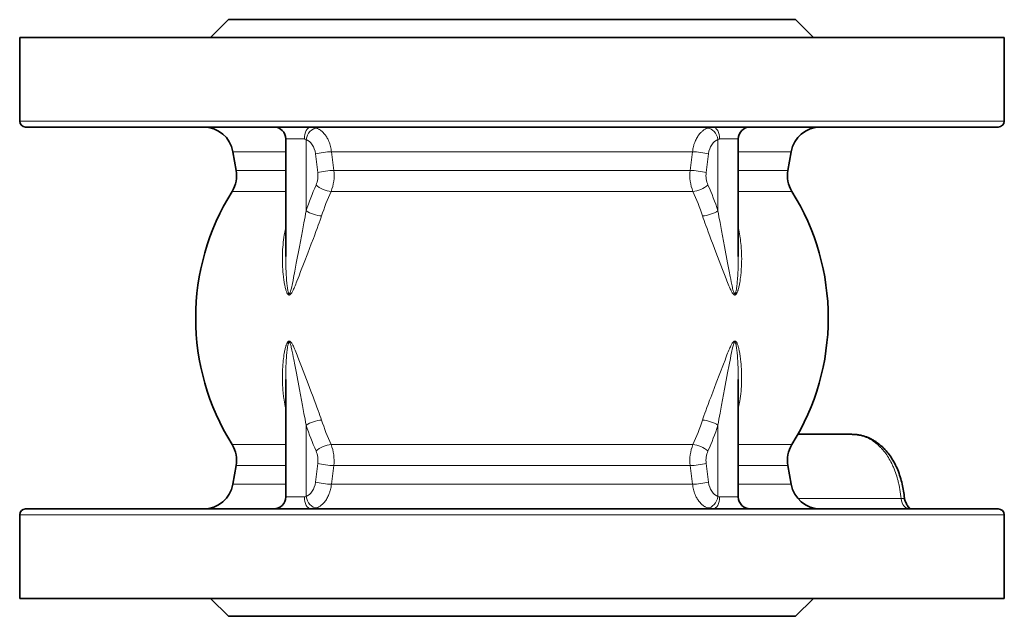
# Model space of a CAD drawing. Header units: inches. Extents: x 2881 to 3623, y 240 to 857.
# Tile 5 of 7: x 3170 to 3335, y 713 to 813. Entities that reach past the tile are written whole.
import ezdxf

# ---------------------------------------------------------------- set-up
doc = ezdxf.new("R2010")
doc.units = ezdxf.units.IN
doc.header["$MEASUREMENT"] = 0

msp = doc.modelspace()

# ---------------------------------------------------------------- linework, layer by layer
at = {"color": 7, "lineweight": 35, "ltscale": 0.106066}
for p, q in [((3204.97, 813.19), (3201.97, 810.19)), ((3299.97, 813.19), (3302.97, 810.19)), ((3204.97, 713.19), (3201.97, 716.19)), ((3299.97, 713.19), (3302.97, 716.19))]:
    msp.add_line(p, q, dxfattribs=at)
at = {"color": 7, "lineweight": 35}
for p, q in [((3275.24, 813.19), (3204.97, 813.19)), ((3299.97, 813.19), (3275.24, 813.19)), ((3292.02, 810.19), (3169.97, 810.19)), ((3334.97, 810.19), (3292.02, 810.19)), ((3291.54, 795.19), (3170.97, 795.19)), ((3333.97, 795.19), (3291.54, 795.19)), ((3291.54, 731.19), (3170.97, 731.19)), ((3333.97, 731.19), (3291.54, 731.19)), ((3292.02, 716.19), (3169.97, 716.19)), ((3334.97, 716.19), (3292.02, 716.19)), ((3275.24, 713.19), (3204.97, 713.19)), ((3299.97, 713.19), (3275.24, 713.19))]:
    msp.add_line(p, q, dxfattribs=at)
at = {"color": 7, "lineweight": 35, "ltscale": 0.35}
for p, q in [((3169.97, 796.19), (3169.97, 810.19)), ((3334.97, 796.19), (3334.97, 810.19)), ((3169.97, 716.19), (3169.97, 730.19)), ((3334.97, 716.19), (3334.97, 730.19))]:
    msp.add_line(p, q, dxfattribs=at)
at = {"color": 7, "lineweight": 13}
for p, q in [((3292.02, 796.19), (3169.97, 796.19)), ((3334.97, 796.19), (3292.02, 796.19)), ((3274.9, 791.05), (3222.22, 791.05)), ((3274.63, 787.93), (3222.61, 787.93)), ((3274.96, 784.41), (3222.15, 784.41)), ((3274.96, 741.96), (3222.15, 741.96)), ((3274.63, 738.44), (3222.61, 738.44)), ((3274.9, 735.32), (3222.22, 735.32)), ((3292.02, 730.19), (3169.97, 730.19)), ((3334.97, 730.19), (3292.02, 730.19))]:
    msp.add_line(p, q, dxfattribs=at)
at = {"color": 7, "lineweight": 13, "ltscale": 0.078194}
for p, q in [((3217.67, 793.19), (3214.55, 793.19)), ((3290.4, 793.19), (3287.27, 793.19)), ((3217.67, 733.19), (3214.55, 733.19)), ((3290.4, 733.19), (3287.27, 733.19))]:
    msp.add_line(p, q, dxfattribs=at)
at = {"color": 7, "lineweight": 35, "ltscale": 0.491547}
for p, q in [((3214.55, 773.52), (3214.55, 793.19)), ((3290.4, 733.19), (3290.4, 752.85))]:
    msp.add_line(p, q, dxfattribs=at)
at = {"color": 7, "lineweight": 13, "ltscale": 0.2985}
for p, q in [((3217.96, 781.15), (3217.96, 793.09)), ((3286.98, 733.28), (3286.98, 745.22))]:
    msp.add_line(p, q, dxfattribs=at)
at = {"color": 7, "lineweight": 13, "ltscale": 0.298502}
for p, q in [((3286.98, 781.15), (3286.98, 793.09)), ((3217.96, 733.28), (3217.96, 745.22))]:
    msp.add_line(p, q, dxfattribs=at)
at = {"color": 7, "lineweight": 35, "ltscale": 0.491545}
msp.add_line((3290.4, 773.52), (3290.4, 793.19), dxfattribs=at)
at = {"color": 7, "lineweight": 13, "ltscale": 0.221176}
for p, q in [((3214.55, 791.05), (3205.7, 791.05)), ((3299.24, 791.05), (3290.4, 791.05)), ((3214.55, 735.32), (3205.7, 735.32)), ((3299.24, 735.32), (3290.4, 735.32))]:
    msp.add_line(p, q, dxfattribs=at)
at = {"color": 7, "lineweight": 35, "ltscale": 0.079336}
for p, q in [((3206.25, 787.93), (3205.7, 791.05)), ((3298.69, 787.93), (3299.24, 791.05)), ((3206.25, 738.44), (3205.7, 735.32)), ((3298.69, 738.44), (3299.24, 735.32))]:
    msp.add_line(p, q, dxfattribs=at)
at = {"color": 7, "lineweight": 13, "ltscale": 0.07874}
for p, q in [((3219.54, 790.71), (3219.93, 787.58)), ((3285.02, 787.58), (3285.41, 790.71)), ((3219.93, 738.79), (3219.54, 735.66)), ((3285.41, 735.66), (3285.02, 738.79))]:
    msp.add_line(p, q, dxfattribs=at)
at = {"color": 7, "lineweight": 13, "ltscale": 0.078736}
for p, q in [((3222.22, 791.05), (3222.61, 787.93)), ((3282.33, 787.93), (3282.72, 791.05)), ((3222.61, 738.44), (3222.22, 735.32)), ((3282.72, 735.32), (3282.33, 738.44))]:
    msp.add_line(p, q, dxfattribs=at)
at = {"color": 7, "lineweight": 13, "ltscale": 0.195581}
for p, q in [((3282.72, 791.05), (3274.9, 791.05)), ((3282.72, 735.32), (3274.9, 735.32))]:
    msp.add_line(p, q, dxfattribs=at)
at = {"color": 7, "lineweight": 13, "ltscale": 0.207399}
for p, q in [((3214.55, 787.93), (3206.25, 787.93)), ((3298.69, 787.93), (3290.4, 787.93)), ((3214.55, 738.44), (3206.25, 738.44)), ((3298.69, 738.44), (3290.4, 738.44))]:
    msp.add_line(p, q, dxfattribs=at)
at = {"color": 7, "lineweight": 13, "ltscale": 0.192447}
for p, q in [((3282.33, 787.93), (3274.63, 787.93)), ((3282.33, 738.44), (3274.63, 738.44))]:
    msp.add_line(p, q, dxfattribs=at)
at = {"color": 7, "lineweight": 13, "ltscale": 0.224542}
for p, q in [((3214.55, 784.41), (3205.57, 784.41)), ((3299.38, 784.41), (3290.4, 784.41)), ((3214.55, 741.96), (3205.57, 741.96)), ((3299.38, 741.96), (3290.4, 741.96))]:
    msp.add_line(p, q, dxfattribs=at)
at = {"color": 7, "lineweight": 13, "ltscale": 0.195934}
for p, q in [((3282.8, 784.41), (3274.96, 784.41)), ((3282.8, 741.96), (3274.96, 741.96))]:
    msp.add_line(p, q, dxfattribs=at)
at = {"color": 7, "lineweight": 35, "ltscale": 0.491533}
msp.add_line((3214.55, 733.19), (3214.55, 752.85), dxfattribs=at)
at = {"color": 7, "lineweight": 35, "ltscale": 0.224927}
msp.add_line((3300.4, 743.69), (3309.39, 743.69), dxfattribs=at)
at = {"color": 7, "lineweight": 13, "ltscale": 0.432034}
msp.add_line((3317.67, 732.91), (3300.39, 732.91), dxfattribs=at)
at = {"color": 7, "lineweight": 13}
for points in [[(3222.22, 791.05), (3222.19, 791.27), (3222.16, 791.49), (3222.11, 791.71), (3222.06, 791.93), (3222.01, 792.14), (3221.94, 792.35), (3221.87, 792.55), (3221.79, 792.75), (3221.75, 792.85), (3221.71, 792.95), (3221.65, 793.08), (3221.59, 793.2), (3221.52, 793.33), (3221.44, 793.47), (3221.35, 793.61), (3221.26, 793.75), (3221.16, 793.88), (3221.07, 794), (3220.96, 794.13), (3220.85, 794.25), (3220.73, 794.37), (3220.61, 794.48), (3220.49, 794.58), (3220.37, 794.67), (3220.24, 794.76), (3220.17, 794.8), (3220.1, 794.84), (3220, 794.9), (3219.9, 794.95), (3219.8, 794.99), (3219.69, 795.03)], [(3285.25, 795.03), (3285.12, 794.98), (3284.99, 794.92), (3284.86, 794.86), (3284.74, 794.78), (3284.62, 794.7), (3284.5, 794.62), (3284.38, 794.52), (3284.27, 794.42), (3284.21, 794.36), (3284.14, 794.3), (3284.08, 794.24), (3284.02, 794.17), (3283.91, 794.04), (3283.8, 793.9), (3283.69, 793.75), (3283.59, 793.6), (3283.49, 793.44), (3283.4, 793.28), (3283.31, 793.11), (3283.23, 792.94), (3283.16, 792.76), (3283.09, 792.59), (3283.02, 792.4), (3282.97, 792.26), (3282.93, 792.11), (3282.89, 791.96), (3282.86, 791.85), (3282.84, 791.74), (3282.79, 791.51), (3282.75, 791.28), (3282.72, 791.05)], [(3214.55, 773.52), (3214.55, 773.01), (3214.56, 772.5), (3214.57, 771.99), (3214.59, 771.48), (3214.61, 770.96), (3214.63, 770.45), (3214.67, 769.93), (3214.71, 769.42), (3214.73, 769.16), (3214.75, 768.91), (3214.78, 768.71), (3214.8, 768.51), (3214.83, 768.28), (3214.86, 768.05), (3214.89, 767.9), (3214.91, 767.75), (3214.94, 767.65), (3214.96, 767.55), (3214.99, 767.45), (3215, 767.41), (3215.02, 767.36), (3215.03, 767.33), (3215.05, 767.3), (3215.06, 767.28), (3215.08, 767.26), (3215.09, 767.25), (3215.11, 767.24), (3215.12, 767.23), (3215.13, 767.23), (3215.14, 767.23), (3215.15, 767.23), (3215.16, 767.24), (3215.18, 767.25), (3215.19, 767.26), (3215.21, 767.29), (3215.23, 767.31), (3215.24, 767.33), (3215.26, 767.38), (3215.29, 767.43), (3215.32, 767.51), (3215.35, 767.6), (3215.38, 767.69), (3215.42, 767.86), (3215.47, 768.03), (3215.51, 768.2), (3215.56, 768.45), (3215.62, 768.71), (3215.68, 768.97), (3215.78, 769.49), (3215.88, 769.99), (3216.07, 771.02), (3216.33, 772.39), (3216.85, 775.12), (3217.19, 776.92), (3217.36, 777.82), (3217.49, 778.49), (3217.61, 779.16), (3217.79, 780.16), (3217.88, 780.66), (3217.96, 781.15)], [(3286.98, 781.15), (3287.07, 780.66), (3287.15, 780.16), (3287.33, 779.17), (3287.45, 778.5), (3287.58, 777.84), (3287.75, 776.94), (3288.09, 775.15), (3288.6, 772.45), (3288.86, 771.06), (3289.04, 770.15), (3289.13, 769.69), (3289.22, 769.23), (3289.26, 769), (3289.36, 768.55), (3289.41, 768.32), (3289.45, 768.12), (3289.5, 767.93), (3289.55, 767.74), (3289.58, 767.64), (3289.61, 767.56), (3289.64, 767.47), (3289.68, 767.39), (3289.7, 767.33), (3289.72, 767.3), (3289.74, 767.27), (3289.75, 767.26), (3289.77, 767.25), (3289.78, 767.24), (3289.79, 767.23), (3289.81, 767.23), (3289.83, 767.23), (3289.85, 767.24), (3289.86, 767.25), (3289.87, 767.27), (3289.89, 767.3), (3289.91, 767.33), (3289.92, 767.36), (3289.94, 767.4), (3289.96, 767.45), (3289.97, 767.5), (3290, 767.61), (3290.02, 767.72), (3290.04, 767.83), (3290.07, 767.97), (3290.09, 768.11), (3290.11, 768.24), (3290.13, 768.43), (3290.16, 768.61), (3290.18, 768.84), (3290.21, 769.07), (3290.23, 769.34), (3290.25, 769.6), (3290.27, 769.9), (3290.29, 770.19), (3290.33, 770.75), (3290.35, 771.31), (3290.37, 771.87), (3290.39, 772.42), (3290.39, 772.97), (3290.4, 773.52)], [(3214.55, 778.33), (3214.5, 778.13), (3214.46, 777.93), (3214.38, 777.52), (3214.31, 777.11), (3214.25, 776.7), (3214.19, 776.29), (3214.14, 775.88), (3214.1, 775.47), (3214.06, 775.05), (3214.03, 774.64), (3214.01, 774.23), (3214, 773.81), (3213.99, 773.4), (3213.99, 772.99), (3213.99, 772.57), (3214, 772.16), (3214.02, 771.75), (3214.05, 771.34), (3214.08, 770.93), (3214.12, 770.52), (3214.16, 770.1), (3214.19, 769.9), (3214.21, 769.69), (3214.24, 769.49), (3214.27, 769.3), (3214.31, 769.1), (3214.34, 768.91), (3214.39, 768.65), (3214.45, 768.39), (3214.48, 768.27), (3214.51, 768.14), (3214.56, 767.94), (3214.59, 767.84), (3214.62, 767.75), (3214.67, 767.62), (3214.72, 767.49), (3214.75, 767.43), (3214.78, 767.37), (3214.81, 767.3), (3214.85, 767.24), (3214.88, 767.2), (3214.9, 767.17), (3214.92, 767.15), (3214.94, 767.12), (3214.97, 767.1), (3215, 767.08), (3215.03, 767.06), (3215.05, 767.05), (3215.08, 767.04), (3215.12, 767.04), (3215.16, 767.04), (3215.18, 767.04), (3215.2, 767.05), (3215.23, 767.06), (3215.25, 767.07), (3215.29, 767.1), (3215.32, 767.12), (3215.36, 767.16), (3215.39, 767.2), (3215.43, 767.23), (3215.48, 767.3), (3215.52, 767.36), (3215.57, 767.43), (3215.61, 767.51), (3215.68, 767.62), (3215.74, 767.74), (3215.8, 767.86), (3215.87, 768.01), (3215.94, 768.16), (3216.02, 768.36), (3216.11, 768.56), (3216.22, 768.83), (3216.33, 769.1), (3216.44, 769.36), (3216.64, 769.88), (3216.78, 770.23), (3217.05, 770.96), (3217.64, 772.5), (3218.23, 774.05), (3218.82, 775.59), (3219.18, 776.51), (3219.35, 776.97), (3219.61, 777.67), (3219.81, 778.2), (3220, 778.74), (3220.15, 779.16), (3220.3, 779.57), (3220.43, 779.94), (3220.55, 780.3)], [(3284.39, 780.3), (3284.52, 779.92), (3284.66, 779.53), (3284.81, 779.11), (3284.96, 778.69), (3285.15, 778.16), (3285.35, 777.62), (3285.62, 776.9), (3285.8, 776.42), (3286.17, 775.46), (3286.64, 774.23), (3287.75, 771.33), (3288.07, 770.5), (3288.35, 769.76), (3288.5, 769.39), (3288.61, 769.11), (3288.72, 768.83), (3288.82, 768.59), (3288.92, 768.34), (3289.03, 768.1), (3289.12, 767.92), (3289.21, 767.73), (3289.26, 767.63), (3289.32, 767.52), (3289.39, 767.42), (3289.44, 767.34), (3289.49, 767.26), (3289.53, 767.21), (3289.58, 767.17), (3289.61, 767.14), (3289.64, 767.11), (3289.68, 767.08), (3289.72, 767.06), (3289.75, 767.05), (3289.77, 767.04), (3289.79, 767.04), (3289.82, 767.04), (3289.85, 767.04), (3289.89, 767.05), (3289.91, 767.06), (3289.93, 767.07), (3289.97, 767.1), (3289.99, 767.12), (3290.01, 767.14), (3290.05, 767.19), (3290.09, 767.23), (3290.12, 767.28), (3290.15, 767.33), (3290.17, 767.38), (3290.22, 767.48), (3290.26, 767.58), (3290.29, 767.68), (3290.33, 767.77), (3290.36, 767.87), (3290.39, 767.97), (3290.44, 768.15), (3290.47, 768.29), (3290.5, 768.42), (3290.54, 768.57), (3290.57, 768.73), (3290.6, 768.9), (3290.63, 769.06), (3290.68, 769.39), (3290.73, 769.72), (3290.78, 770.04), (3290.8, 770.26), (3290.82, 770.47), (3290.85, 770.69), (3290.86, 770.92), (3290.9, 771.36), (3290.92, 771.8), (3290.94, 772.24), (3290.95, 772.68), (3290.96, 773.12), (3290.95, 773.56), (3290.94, 773.99), (3290.92, 774.43), (3290.89, 774.87), (3290.86, 775.3), (3290.82, 775.74), (3290.79, 775.96), (3290.77, 776.18), (3290.74, 776.39), (3290.71, 776.61), (3290.66, 776.95), (3290.6, 777.3), (3290.54, 777.65), (3290.47, 777.99), (3290.4, 778.33)], [(3220.55, 746.07), (3220.42, 746.46), (3220.29, 746.84), (3220.14, 747.26), (3219.99, 747.68), (3219.79, 748.22), (3219.59, 748.75), (3219.32, 749.47), (3219.14, 749.95), (3218.77, 750.91), (3218.3, 752.15), (3217.19, 755.04), (3216.88, 755.87), (3216.59, 756.61), (3216.45, 756.98), (3216.34, 757.26), (3216.23, 757.54), (3216.12, 757.79), (3216.02, 758.03), (3215.91, 758.27), (3215.83, 758.45), (3215.74, 758.64), (3215.68, 758.75), (3215.62, 758.85), (3215.56, 758.95), (3215.51, 759.03), (3215.45, 759.11), (3215.41, 759.16), (3215.37, 759.21), (3215.33, 759.24), (3215.3, 759.26), (3215.26, 759.29), (3215.22, 759.31), (3215.2, 759.32), (3215.17, 759.33), (3215.15, 759.33), (3215.12, 759.33), (3215.09, 759.33), (3215.06, 759.32), (3215.03, 759.31), (3215.01, 759.3), (3214.97, 759.27), (3214.95, 759.25), (3214.93, 759.23), (3214.89, 759.19), (3214.86, 759.14), (3214.83, 759.09), (3214.8, 759.04), (3214.77, 758.99), (3214.73, 758.89), (3214.68, 758.79), (3214.65, 758.69), (3214.62, 758.6), (3214.59, 758.5), (3214.56, 758.41), (3214.51, 758.22), (3214.47, 758.09), (3214.44, 757.95), (3214.41, 757.8), (3214.37, 757.64), (3214.34, 757.47), (3214.31, 757.31), (3214.26, 756.98), (3214.21, 756.65), (3214.17, 756.33), (3214.14, 756.11), (3214.12, 755.9), (3214.1, 755.68), (3214.08, 755.46), (3214.05, 755.02), (3214.02, 754.57), (3214, 754.13), (3213.99, 753.69), (3213.99, 753.25), (3213.99, 752.82), (3214, 752.38), (3214.02, 751.94), (3214.05, 751.5), (3214.08, 751.07), (3214.12, 750.63), (3214.15, 750.41), (3214.17, 750.2), (3214.2, 749.98), (3214.23, 749.76), (3214.28, 749.42), (3214.34, 749.07), (3214.4, 748.73), (3214.47, 748.38), (3214.55, 748.04)], [(3217.96, 745.22), (3217.88, 745.71), (3217.79, 746.21), (3217.61, 747.2), (3217.49, 747.87), (3217.37, 748.54), (3217.2, 749.43), (3216.86, 751.22), (3216.34, 753.92), (3216.08, 755.31), (3215.91, 756.22), (3215.82, 756.68), (3215.73, 757.14), (3215.68, 757.37), (3215.59, 757.82), (3215.54, 758.05), (3215.49, 758.25), (3215.44, 758.44), (3215.39, 758.63), (3215.36, 758.73), (3215.33, 758.82), (3215.3, 758.9), (3215.27, 758.99), (3215.24, 759.04), (3215.22, 759.07), (3215.2, 759.1), (3215.19, 759.11), (3215.18, 759.12), (3215.16, 759.13), (3215.15, 759.14), (3215.13, 759.14), (3215.11, 759.14), (3215.1, 759.13), (3215.08, 759.12), (3215.07, 759.1), (3215.05, 759.07), (3215.03, 759.04), (3215.02, 759.01), (3215.01, 758.97), (3214.99, 758.92), (3214.97, 758.87), (3214.94, 758.76), (3214.92, 758.65), (3214.9, 758.54), (3214.87, 758.4), (3214.85, 758.26), (3214.83, 758.13), (3214.81, 757.94), (3214.79, 757.76), (3214.76, 757.53), (3214.74, 757.3), (3214.71, 757.03), (3214.69, 756.77), (3214.67, 756.47), (3214.65, 756.18), (3214.62, 755.62), (3214.59, 755.06), (3214.57, 754.49), (3214.56, 753.94), (3214.55, 753.4), (3214.55, 752.85)], [(3290.4, 748.04), (3290.44, 748.24), (3290.48, 748.44), (3290.56, 748.85), (3290.63, 749.26), (3290.7, 749.67), (3290.75, 750.08), (3290.8, 750.49), (3290.85, 750.9), (3290.88, 751.32), (3290.91, 751.73), (3290.93, 752.15), (3290.95, 752.56), (3290.95, 752.97), (3290.95, 753.39), (3290.95, 753.8), (3290.94, 754.21), (3290.92, 754.62), (3290.9, 755.03), (3290.87, 755.44), (3290.83, 755.85), (3290.78, 756.27), (3290.76, 756.47), (3290.73, 756.68), (3290.7, 756.88), (3290.67, 757.08), (3290.64, 757.27), (3290.6, 757.46), (3290.55, 757.72), (3290.5, 757.98), (3290.47, 758.11), (3290.43, 758.24), (3290.38, 758.43), (3290.35, 758.53), (3290.32, 758.62), (3290.27, 758.75), (3290.22, 758.88), (3290.2, 758.94), (3290.17, 759), (3290.13, 759.07), (3290.09, 759.13), (3290.07, 759.17), (3290.04, 759.2), (3290.02, 759.23), (3290, 759.25), (3289.97, 759.27), (3289.95, 759.29), (3289.91, 759.31), (3289.89, 759.32), (3289.86, 759.33), (3289.82, 759.33), (3289.79, 759.33), (3289.76, 759.33), (3289.74, 759.32), (3289.72, 759.31), (3289.69, 759.3), (3289.66, 759.27), (3289.62, 759.25), (3289.58, 759.21), (3289.55, 759.18), (3289.52, 759.14), (3289.47, 759.07), (3289.42, 759.01), (3289.38, 758.94), (3289.33, 758.87), (3289.27, 758.75), (3289.2, 758.63), (3289.15, 758.52), (3289.07, 758.36), (3289, 758.21), (3288.92, 758.02), (3288.83, 757.81), (3288.72, 757.54), (3288.61, 757.27), (3288.5, 757.01), (3288.3, 756.49), (3288.17, 756.14), (3287.89, 755.42), (3287.3, 753.87), (3286.71, 752.32), (3286.12, 750.78), (3285.77, 749.86), (3285.59, 749.4), (3285.33, 748.7), (3285.14, 748.17), (3284.94, 747.63), (3284.79, 747.22), (3284.64, 746.8), (3284.52, 746.44), (3284.39, 746.07)], [(3290.4, 752.85), (3290.39, 753.36), (3290.39, 753.87), (3290.37, 754.38), (3290.36, 754.9), (3290.34, 755.41), (3290.31, 755.92), (3290.28, 756.44), (3290.24, 756.95), (3290.21, 757.21), (3290.19, 757.46), (3290.17, 757.66), (3290.14, 757.86), (3290.12, 758.09), (3290.08, 758.32), (3290.06, 758.47), (3290.03, 758.62), (3290.01, 758.72), (3289.98, 758.82), (3289.96, 758.92), (3289.94, 758.96), (3289.92, 759.01), (3289.91, 759.04), (3289.9, 759.07), (3289.88, 759.09), (3289.86, 759.12), (3289.85, 759.13), (3289.84, 759.13), (3289.82, 759.14), (3289.81, 759.14), (3289.8, 759.14), (3289.79, 759.14), (3289.78, 759.13), (3289.76, 759.12), (3289.75, 759.11), (3289.73, 759.09), (3289.72, 759.06), (3289.7, 759.04), (3289.68, 758.99), (3289.66, 758.94), (3289.62, 758.86), (3289.59, 758.77), (3289.57, 758.68), (3289.52, 758.51), (3289.48, 758.34), (3289.44, 758.17), (3289.38, 757.92), (3289.32, 757.66), (3289.27, 757.4), (3289.16, 756.88), (3289.07, 756.38), (3288.87, 755.35), (3288.61, 753.98), (3288.09, 751.25), (3287.75, 749.45), (3287.58, 748.56), (3287.46, 747.88), (3287.33, 747.21), (3287.15, 746.21), (3287.07, 745.71), (3286.98, 745.22)], [(3317.67, 732.91), (3317.63, 733.29), (3317.59, 733.67), (3317.54, 734.04), (3317.48, 734.42), (3317.41, 734.79), (3317.34, 735.16), (3317.3, 735.34), (3317.26, 735.53), (3317.21, 735.71), (3317.17, 735.89), (3317.09, 736.16), (3317.02, 736.42), (3316.94, 736.69), (3316.85, 736.95), (3316.74, 737.27), (3316.63, 737.58), (3316.51, 737.89), (3316.38, 738.2), (3316.31, 738.35), (3316.24, 738.5), (3316.17, 738.65), (3316.1, 738.79), (3315.97, 739.05), (3315.84, 739.29), (3315.7, 739.54), (3315.56, 739.78), (3315.41, 740.01), (3315.26, 740.24), (3315.1, 740.46), (3314.94, 740.68), (3314.77, 740.89), (3314.59, 741.1), (3314.5, 741.21), (3314.41, 741.31), (3314.32, 741.41), (3314.23, 741.5), (3314.07, 741.66), (3313.91, 741.81), (3313.75, 741.96), (3313.58, 742.1), (3313.41, 742.24), (3313.24, 742.37), (3313.05, 742.51), (3312.86, 742.64), (3312.66, 742.76), (3312.46, 742.88), (3312.26, 742.98), (3312.06, 743.08), (3311.85, 743.18), (3311.64, 743.26), (3311.53, 743.3), (3311.43, 743.34), (3311.29, 743.39), (3311.14, 743.43), (3311, 743.47), (3310.8, 743.52), (3310.6, 743.57), (3310.4, 743.6), (3310.2, 743.63), (3310, 743.66), (3309.8, 743.67), (3309.6, 743.68), (3309.39, 743.69)], [(3219.69, 731.34), (3219.82, 731.39), (3219.95, 731.45), (3220.08, 731.52), (3220.2, 731.59), (3220.33, 731.67), (3220.44, 731.76), (3220.56, 731.85), (3220.67, 731.95), (3220.74, 732.01), (3220.8, 732.07), (3220.86, 732.13), (3220.92, 732.2), (3221.04, 732.33), (3221.15, 732.47), (3221.25, 732.62), (3221.36, 732.77), (3221.45, 732.93), (3221.54, 733.09), (3221.63, 733.26), (3221.71, 733.43), (3221.79, 733.61), (3221.86, 733.79), (3221.92, 733.97), (3221.97, 734.11), (3222.01, 734.26), (3222.05, 734.41), (3222.08, 734.52), (3222.11, 734.63), (3222.15, 734.86), (3222.19, 735.09), (3222.22, 735.32)], [(3282.72, 735.32), (3282.75, 735.1), (3282.79, 734.88), (3282.83, 734.66), (3282.88, 734.45), (3282.94, 734.23), (3283, 734.03), (3283.07, 733.82), (3283.15, 733.62), (3283.19, 733.52), (3283.24, 733.42), (3283.3, 733.29), (3283.36, 733.17), (3283.42, 733.05), (3283.51, 732.9), (3283.59, 732.76), (3283.68, 732.63), (3283.78, 732.49), (3283.88, 732.37), (3283.98, 732.24), (3284.1, 732.12), (3284.21, 732), (3284.33, 731.89), (3284.45, 731.79), (3284.58, 731.7), (3284.71, 731.61), (3284.77, 731.57), (3284.84, 731.53), (3284.94, 731.47), (3285.04, 731.42), (3285.15, 731.38), (3285.25, 731.34)], [(3317.67, 732.91), (3317.87, 732.92), (3317.96, 732.92), (3318.03, 732.93), (3318.1, 732.94), (3318.15, 732.94), (3318.18, 732.95), (3318.21, 732.96), (3318.23, 732.97), (3318.24, 732.98), (3318.24, 732.98), (3318.25, 732.99)], [(3319.34, 731.19), (3319.3, 731.19), (3319.25, 731.19), (3319.21, 731.2), (3319.18, 731.21), (3319.15, 731.22), (3319.11, 731.24), (3319.08, 731.25), (3319.02, 731.29), (3318.97, 731.34), (3318.91, 731.39), (3318.87, 731.44), (3318.84, 731.48), (3318.81, 731.51), (3318.78, 731.56), (3318.75, 731.61), (3318.7, 731.7), (3318.65, 731.8), (3318.62, 731.87), (3318.56, 732), (3318.48, 732.21), (3318.42, 732.35)]]:
    msp.add_lwpolyline(points, dxfattribs=at)
at = {"color": 7, "lineweight": 35}
for points in [[(3309.39, 743.69), (3309.53, 743.68), (3309.67, 743.68), (3309.82, 743.67), (3309.96, 743.66), (3310.1, 743.65), (3310.24, 743.64), (3310.37, 743.62), (3310.51, 743.6), (3310.65, 743.57), (3310.79, 743.55), (3310.93, 743.52), (3311.06, 743.49), (3311.2, 743.45), (3311.34, 743.42), (3311.47, 743.38), (3311.61, 743.34), (3311.74, 743.29), (3311.87, 743.24), (3312, 743.19), (3312.13, 743.14), (3312.26, 743.09), (3312.39, 743.03), (3312.52, 742.97), (3312.65, 742.91), (3312.78, 742.84), (3312.91, 742.77), (3313.04, 742.69), (3313.17, 742.62), (3313.29, 742.54), (3313.42, 742.46), (3313.54, 742.37), (3313.66, 742.29), (3313.79, 742.2), (3313.9, 742.11), (3314.02, 742.02), (3314.14, 741.92), (3314.25, 741.83), (3314.37, 741.73), (3314.48, 741.62), (3314.59, 741.52), (3314.69, 741.43), (3314.78, 741.33), (3314.88, 741.23), (3314.97, 741.13), (3315.15, 740.93), (3315.33, 740.72), (3315.5, 740.51), (3315.67, 740.29), (3315.83, 740.07), (3315.99, 739.84), (3316.15, 739.59), (3316.3, 739.33), (3316.45, 739.08), (3316.6, 738.81), (3316.73, 738.54), (3316.86, 738.27), (3316.99, 737.99), (3317.11, 737.71), (3317.22, 737.43), (3317.33, 737.14), (3317.43, 736.85), (3317.53, 736.55), (3317.62, 736.25), (3317.71, 735.95), (3317.79, 735.65), (3317.86, 735.34), (3317.93, 735.05), (3317.99, 734.76), (3318.04, 734.47), (3318.09, 734.18), (3318.14, 733.88), (3318.18, 733.59), (3318.21, 733.29), (3318.25, 732.99)], [(3319.34, 731.19), (3319.32, 731.19), (3319.29, 731.2), (3319.25, 731.21), (3319.21, 731.24), (3319.15, 731.28), (3319.09, 731.33), (3319.02, 731.39), (3318.95, 731.47), (3318.88, 731.55), (3318.82, 731.64), (3318.73, 731.76), (3318.66, 731.89), (3318.58, 732.02), (3318.5, 732.18), (3318.42, 732.35)]]:
    msp.add_lwpolyline(points, dxfattribs=at)
for centre, radius, start, end in [((3170.97, 796.19), 1, 180, 270), ((3333.97, 796.19), 1, 270, 0), ((3200.78, 790.19), 5, 10, 90), ((3212.55, 793.19), 2, 360, 90), ((3292.4, 793.19), 2, 90, 180), ((3304.17, 790.19), 5, 90.008, 170), ((3201.33, 787.06), 5, 327.9574, 10), ((3303.62, 787.06), 5, 170, 212.0426), ((3239.47, 763.19), 40, 147.9574, 212.0426), ((3265.47, 763.19), 40, 327.9574, 32.0426), ((3201.33, 739.31), 5, 350, 32.0426), ((3303.62, 739.31), 5, 147.9574, 190), ((3200.78, 736.19), 5, 270.2452, 350), ((3304.17, 736.19), 5, 190, 269.7548), ((3212.55, 733.19), 2, 270, 0), ((3292.4, 733.19), 2, 180, 269.7107), ((3320.24, 733.19), 2, 185.4809, 204.7648), ((3170.97, 730.19), 1, 90, 180), ((3333.97, 730.19), 1, 360, 90)]:
    msp.add_arc(centre, radius, start, end, dxfattribs=at)
at = {"color": 7, "lineweight": 13}
for centre, radius, start, end in [((3218.83, 792.62), 2.56, 70.2383, 90.5286), ((3286.12, 792.62), 2.56, 89.4714, 109.7617), ((3217.68, 792.7), 0.484, 54.281, 90.4778), ((3287.26, 792.7), 0.483, 89.5022, 125.7356), ((3264.68, 765.51), 49.27, 156.0976, 161.4818), ((3240.27, 765.51), 49.27, 18.5183, 23.9024), ((3264.99, 765.4), 46.87, 156.0725, 161.4632), ((3239.96, 765.4), 46.87, 18.5361, 23.9267), ((3264.99, 760.97), 46.87, 198.536, 203.9267), ((3239.96, 760.97), 46.87, 336.0725, 341.4632), ((3264.68, 760.86), 49.27, 198.5183, 203.9024), ((3240.27, 760.86), 49.27, 336.0976, 341.4817), ((3217.68, 733.67), 0.483, 269.4973, 305.7397), ((3287.26, 733.67), 0.483, 234.2643, 270.4979), ((3218.83, 733.74), 2.56, 269.9804, 289.7923), ((3286.11, 733.73), 2.55, 250.183, 269.5387)]:
    msp.add_arc(centre, radius, start, end, dxfattribs=at)
for centre, major_axis, ratio, start_param, end_param in [((3218.8, 793.19), (0, 2), 0.563876, 0, 1.570796), ((3219.38, 793.09), (-0.67, -1.88), 0.685776, 3.399889, 4.951495), ((3285.57, 793.09), (0.67, -1.88), 0.685776, 1.33169, 2.883295), ((3286.14, 793.19), (0, -2), 0.563876, 1.570796, 3.141593), ((3217.44, 790.19), (0, -3), 0.709399, 1.744623, 2.894179), ((3287.5, 790.19), (0, -3), 0.7094, 3.389018, 4.538587), ((3220.95, 790.71), (1.98, 0.25), 0.123191, 0.8586, 2.348489), ((3283.99, 790.71), (1.98, -0.25), 0.123191, 0.793103, 2.282992), ((3217.83, 787.06), (0, -3), 0.709654, 1.011671, 1.745344), ((3221.34, 787.58), (1.98, 0.25), 0.1232, 0.859527, 2.348488), ((3219.26, 787.06), (0, -4.99), 0.681524, 1.010325, 1.745301), ((3285.68, 787.06), (0, -4.99), 0.681406, 4.537767, 5.272863), ((3283.6, 787.58), (1.98, -0.25), 0.1232, 0.793105, 2.282066), ((3287.11, 787.06), (0, -3), 0.709701, 4.537885, 5.271515), ((3221.05, 785.47), (1.83, -0.81), 0.376071, 4.009731, 5.510707), ((3283.89, 785.47), (1.83, 0.81), 0.376071, 3.914071, 5.415047), ((3219.38, 781.15), (1.9, -0.64), 0.303287, 3.977728, 5.477521), ((3285.57, 781.15), (1.9, 0.64), 0.303286, 3.947254, 5.447046), ((3219.38, 745.22), (1.9, 0.64), 0.303287, 0.805664, 2.305457), ((3285.57, 745.22), (1.9, -0.64), 0.303284, 0.836146, 2.335934), ((3221.05, 740.9), (1.83, 0.81), 0.376071, 0.772478, 2.273454), ((3217.83, 739.31), (0, -3), 0.7097, 1.396291, 2.129922), ((3219.26, 739.31), (0, -4.99), 0.681406, 1.396174, 2.13127), ((3285.68, 739.31), (0, -4.99), 0.681524, 4.151918, 4.886894), ((3283.89, 740.9), (1.83, -0.81), 0.376071, 0.868139, 2.369115), ((3287.11, 739.31), (0, -3), 0.709654, 4.153263, 4.886937), ((3221.34, 738.79), (1.98, -0.25), 0.1232, 3.934697, 5.423659), ((3283.6, 738.79), (1.98, 0.25), 0.1232, 4.001119, 5.490081), ((3217.44, 736.18), (0, -3), 0.709399, 0.247424, 1.396993), ((3220.95, 735.66), (1.98, -0.25), 0.123191, 3.934696, 5.424585), ((3283.99, 735.66), (1.98, 0.25), 0.123191, 4.000193, 5.490082), ((3287.5, 736.18), (0, -3), 0.709399, 4.886215, 6.035772), ((3218.8, 733.19), (0, -2), 0.563876, 4.712389, 6.283185), ((3219.38, 733.28), (0.67, -1.88), 0.685776, 4.473282, 6.024888), ((3285.57, 733.28), (-0.67, -1.88), 0.685776, 0.258297, 1.809903), ((3286.14, 733.19), (0, -2), 0.563876, 0, 1.570796), ((3319.07, 733.19), (0, -2), 0.707107, 4.850764, 6.283183)]:
    msp.add_ellipse(centre, major_axis=major_axis, ratio=ratio, start_param=start_param, end_param=end_param, dxfattribs=at)

doc.saveas('drawing.dxf')
